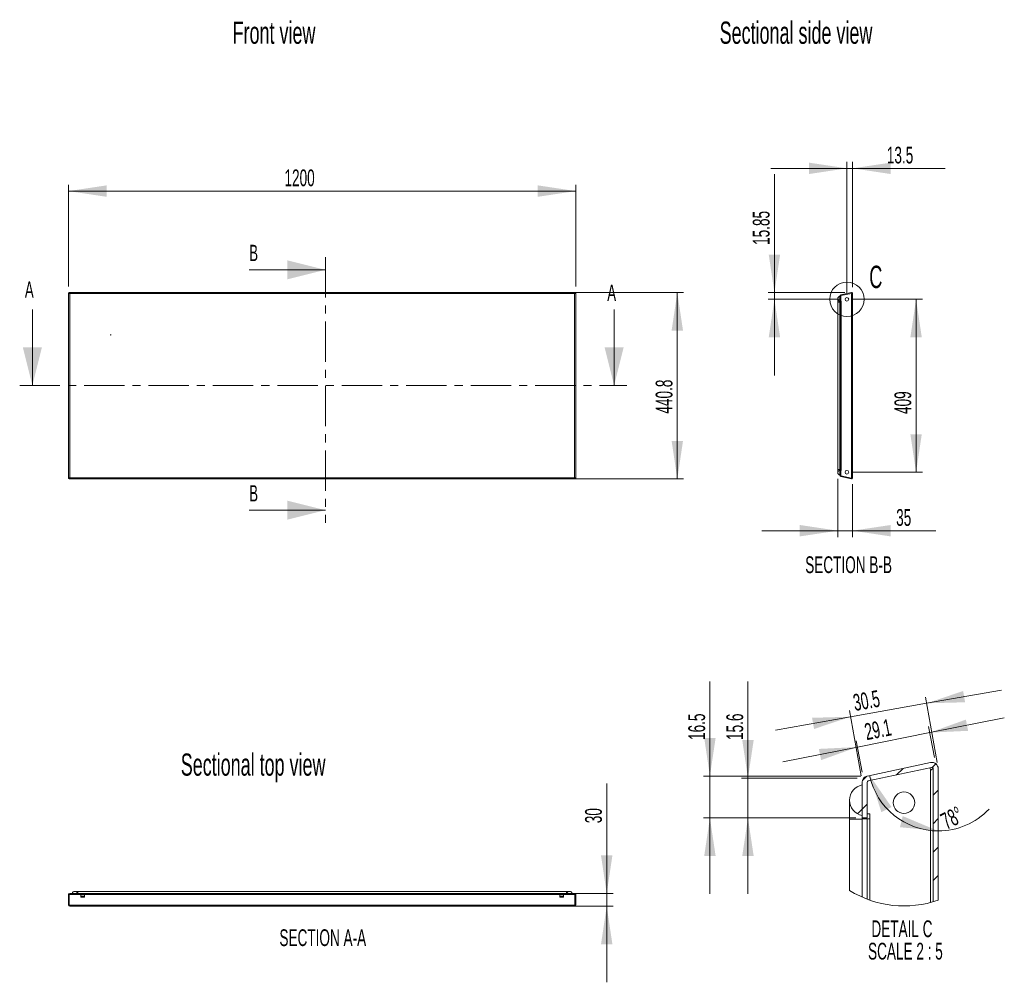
# Model space of a CAD drawing. Header units: millimetres. Extents: x 210 to 4318, y 717 to 2994.
# Tile 1 of 2: x 210 to 2539, y 717 to 2994. Entities that reach past the tile are written whole.
import ezdxf

# ---------------------------------------------------------------- set-up
doc = ezdxf.new("R2010")
doc.units = ezdxf.units.MM
doc.header["$LTSCALE"] = 15
doc.header["$PDSIZE"] = -1
doc.linetypes.add('CENTER', pattern=[10.16, 6.35, -1.27, 1.27, -1.27])
doc.linetypes.add('PHANTOM', pattern=[12.7, 6.35, -1.27, 1.27, -1.27, 1.27, -1.27])
doc.styles.add('SLDTEXTSTYLE0', font='TXT', dxfattribs={"width": 0.605})
doc.dimstyles.new('SLDDIMSTYLE0', dxfattribs={"dimtxt": 38.52478, "dimasz": 90, "dimexe": 0, "dimexo": 0.0625, "dimgap": 9.631195, "dimtad": 1, "dimdec": 1, "dimrnd": 1e-09, "dimzin": 12, "dimdsep": 46, "dimtxsty": 'SLDTEXTSTYLE0', "dimsah": 1, "dimcen": 0.09, "dimadec": 0, "dimazin": 3, "dimtfac": 1, "dimtofl": 0, "dimtmove": 0, "dimatfit": 3, "dimfxl": 1, "dimfrac": 2, "dimtolj": 1, "dimtzin": 12, "dimarcsym": 0})
doc.dimstyles.new('SLDDIMSTYLE1', dxfattribs={"dimtxt": 38.52478, "dimasz": 90, "dimexe": 0, "dimexo": 0.0625, "dimgap": 9.631195, "dimtad": 1, "dimrnd": 1e-09, "dimzin": 12, "dimdsep": 46, "dimtxsty": 'SLDTEXTSTYLE0', "dimsah": 1, "dimcen": 0.09, "dimadec": 0, "dimazin": 3, "dimtfac": 1, "dimtofl": 0, "dimtmove": 0, "dimatfit": 3, "dimfxl": 1, "dimfrac": 2, "dimtolj": 1, "dimtzin": 12, "dimarcsym": 0})
doc.dimstyles.new('SLDDIMSTYLE2', dxfattribs={"dimtxt": 38.52478, "dimasz": 90, "dimexe": 0, "dimexo": 0.0625, "dimgap": 9.631195, "dimtad": 1, "dimrnd": 1e-09, "dimzin": 12, "dimdsep": 46, "dimtxsty": 'SLDTEXTSTYLE0', "dimsah": 1, "dimcen": 0.09, "dimadec": 0, "dimazin": 3, "dimtfac": 1, "dimtmove": 0, "dimatfit": 0, "dimfxl": 1, "dimfrac": 2, "dimtolj": 1, "dimtzin": 12, "dimarcsym": 0})
doc.dimstyles.new('SLDDIMSTYLE3', dxfattribs={"dimtxt": 38.52478, "dimasz": 90, "dimexe": 0, "dimexo": 0.0625, "dimgap": 9.631195, "dimtad": 1, "dimdec": 1, "dimrnd": 1e-09, "dimzin": 12, "dimdsep": 46, "dimtxsty": 'SLDTEXTSTYLE0', "dimsah": 1, "dimcen": 0.09, "dimadec": 0, "dimazin": 3, "dimtfac": 1, "dimtmove": 0, "dimatfit": 0, "dimfxl": 1, "dimfrac": 2, "dimtolj": 1, "dimtzin": 12, "dimarcsym": 0})
doc.dimstyles.new('SLDDIMSTYLE8', dxfattribs={"dimtxt": 38.52478, "dimasz": 90, "dimexe": 0, "dimexo": 0.0625, "dimgap": 9.631195, "dimtad": 1, "dimdec": 1, "dimlfac": 0.166667, "dimrnd": 1e-09, "dimzin": 12, "dimdsep": 46, "dimtxsty": 'SLDTEXTSTYLE0', "dimsah": 1, "dimcen": 0.09, "dimadec": 0, "dimazin": 3, "dimtfac": 1, "dimtdec": 1, "dimtmove": 0, "dimatfit": 0, "dimfxl": 1, "dimfrac": 2, "dimtolj": 1, "dimtzin": 12, "dimarcsym": 0})
doc.dimstyles.new('SLDDIMSTYLE9', dxfattribs={"dimtxt": 38.52478, "dimasz": 90, "dimexe": 0, "dimexo": 0.0625, "dimgap": 9.631195, "dimtad": 1, "dimdec": 4, "dimlfac": 2.5, "dimzin": 12, "dimdsep": 46, "dimtxsty": 'SLDTEXTSTYLE0', "dimsah": 1, "dimcen": 0.09, "dimazin": 3, "dimtfac": 1, "dimtofl": 0, "dimtmove": 0, "dimatfit": 3, "dimfxl": 1, "dimfrac": 2, "dimtolj": 1, "dimtzin": 12, "dimarcsym": 0})

# ---------------------------------------------------------------- blocks, each defined once
blk = doc.blocks.new('*D1')
at = {"color": 7, "linetype": 'Continuous', "lineweight": 0}
for p, q in [((1238.3, 2348.2), (1780.3, 2348.2)), ((1765.3, 2348.2), (1765.3, 1907.4)), ((1238.3, 1907.4), (1780.3, 1907.4))]:
    blk.add_line(p, q, dxfattribs=at)
for points in [[(1765.3, 2348.2), (1751.8, 2258.2), (1778.8, 2258.2)], [(1765.3, 1907.4), (1778.8, 1997.4), (1751.8, 1997.4)]]:
    blk.add_solid(points, dxfattribs=at)
at = {"color": 7, "linetype": 'Continuous', "lineweight": 0, "insert": (1714.1, 2061.9, 17.8), "char_height": 39.69, "attachment_point": 1, "rotation": 90, "style": 'SLDTEXTSTYLE0'}
blk.add_mtext('440.8', dxfattribs=at)
blk = doc.blocks.new('*D2')
at = {"color": 7, "linetype": 'Continuous', "lineweight": 0}
for p, q in [((325.3, 2362.5), (325.3, 2603.2)), ((325.3, 2588.2), (1525.3, 2588.2)), ((1525.3, 2362.5), (1525.3, 2603.2))]:
    blk.add_line(p, q, dxfattribs=at)
for points in [[(325.3, 2588.2), (415.3, 2574.7), (415.3, 2601.7)], [(1525.3, 2588.2), (1435.3, 2601.7), (1435.3, 2574.7)]]:
    blk.add_solid(points, dxfattribs=at)
at = {"color": 7, "linetype": 'Continuous', "lineweight": 0, "insert": (836.2, 2639.4, 17.8), "char_height": 39.69, "attachment_point": 1, "style": 'SLDTEXTSTYLE0'}
blk.add_mtext('1200', dxfattribs=at)
blk = doc.blocks.new('*D3')
at = {"color": 7, "linetype": 'Continuous', "lineweight": 0}
for p, q in [((1598.3, 926.9), (1598.3, 1187.3)), ((1237.3, 926.9), (1613.3, 926.9)), ((1598.3, 926.9), (1598.3, 896.9)), ((1237.3, 896.9), (1613.3, 896.9)), ((1598.3, 896.9), (1598.3, 716.9))]:
    blk.add_line(p, q, dxfattribs=at)
for points in [[(1598.3, 926.9), (1611.8, 1016.9), (1584.8, 1016.9)], [(1598.3, 896.9), (1584.8, 806.9), (1611.8, 806.9)]]:
    blk.add_solid(points, dxfattribs=at)
at = {"color": 7, "linetype": 'Continuous', "lineweight": 0, "insert": (1547.1, 1093.2, 326.1), "char_height": 39.69, "attachment_point": 1, "rotation": 90, "style": 'SLDTEXTSTYLE0'}
blk.add_mtext('30', dxfattribs=at)
blk = doc.blocks.new('*D4')
at = {"color": 7, "linetype": 'Continuous', "lineweight": 0}
for p, q in [((2181.5, 2332.3), (2345, 2332.3)), ((2330, 2332.3), (2330, 1923.3)), ((2181.5, 1923.3), (2345, 1923.3))]:
    blk.add_line(p, q, dxfattribs=at)
for points in [[(2330, 2332.3), (2316.5, 2242.3), (2343.5, 2242.3)], [(2330, 1923.3), (2343.5, 2013.3), (2316.5, 2013.3)]]:
    blk.add_solid(points, dxfattribs=at)
at = {"color": 7, "linetype": 'Continuous', "lineweight": 0, "insert": (2278.8, 2061, -146.9), "char_height": 39.69, "attachment_point": 1, "rotation": 90, "style": 'SLDTEXTSTYLE0'}
blk.add_mtext('409', dxfattribs=at)
blk = doc.blocks.new('*D5')
at = {"color": 7, "linetype": 'Continuous', "lineweight": 0}
for p, q in [((2166.5, 2347.3), (2166.5, 2657)), ((2180, 2360.7), (2180, 2657)), ((2166.5, 2642), (1986.5, 2642)), ((2166.5, 2642), (2180, 2642)), ((2180, 2642), (2399, 2642))]:
    blk.add_line(p, q, dxfattribs=at)
for points in [[(2166.5, 2642), (2076.5, 2655.5), (2076.5, 2628.5)], [(2180, 2642), (2270, 2628.5), (2270, 2655.5)]]:
    blk.add_solid(points, dxfattribs=at)
at = {"color": 7, "linetype": 'Continuous', "lineweight": 0, "insert": (2260.9, 2693.2, -146.9), "char_height": 39.69, "attachment_point": 1, "style": 'SLDTEXTSTYLE0'}
blk.add_mtext('13.5', dxfattribs=at)
blk = doc.blocks.new('*D6')
at = {"color": 7, "linetype": 'Continuous', "lineweight": 0}
for p, q in [((1995, 2348.2), (1995, 2628.5)), ((2161.9, 2348.2), (1980, 2348.2)), ((2151.5, 2332.3), (1980, 2332.3)), ((1995, 2332.3), (1995, 2348.2)), ((1995, 2332.3), (1995, 2152.3))]:
    blk.add_line(p, q, dxfattribs=at)
for points in [[(1995, 2348.2), (2008.5, 2438.2), (1981.5, 2438.2)], [(1995, 2332.3), (1981.5, 2242.3), (2008.5, 2242.3)]]:
    blk.add_solid(points, dxfattribs=at)
at = {"color": 7, "linetype": 'Continuous', "lineweight": 0, "insert": (1943.8, 2460.9, -146.9), "char_height": 39.69, "attachment_point": 1, "rotation": 90, "style": 'SLDTEXTSTYLE0'}
blk.add_mtext('15.85', dxfattribs=at)
blk = doc.blocks.new('*D7')
at = {"color": 7, "linetype": 'Continuous', "lineweight": 0}
for p, q in [((2145, 1907.3), (2145, 1770)), ((2180, 1894.9), (2180, 1770)), ((2145, 1785), (1965, 1785)), ((2145, 1785), (2180, 1785)), ((2180, 1785), (2377, 1785))]:
    blk.add_line(p, q, dxfattribs=at)
for points in [[(2145, 1785), (2055, 1798.5), (2055, 1771.5)], [(2180, 1785), (2270, 1771.5), (2270, 1798.5)]]:
    blk.add_solid(points, dxfattribs=at)
at = {"color": 7, "linetype": 'Continuous', "lineweight": 0, "insert": (2282.9, 1836.1, -146.9), "char_height": 39.69, "attachment_point": 1, "style": 'SLDTEXTSTYLE0'}
blk.add_mtext('35', dxfattribs=at)
blk = doc.blocks.new('SW_HATCH_0')
at = {"color": 0, "linetype": 'Continuous', "lineweight": 0}
for p, q in [((80.6, 13.3), (96.2, 28.8)), ((165.5, 30.8), (174.2, 39.5)), ((0, 0), (10.6, 10.6)), ((167.5, -34.6), (179.5, -22.6)), ((-11.2, -78.6), (-0.5, -67.9)), ((-0.5, -67.9), (11.5, -55.9)), ((167.5, -101.9), (179.5, -89.9)), ((167.5, -169.3), (179.5, -157.3)), ((167.5, -236.6), (179.5, -224.6))]:
    blk.add_line(p, q, dxfattribs=at)
blk = doc.blocks.new('*D21')
at = {"color": 7, "linetype": 'Continuous', "lineweight": 0}
for p, q in [((2362.2, 1307.4), (2538.7, 1342.6)), ((2191.1, 1273.3), (2362.2, 1307.4)), ((2373.9, 1248.4), (2359.2, 1322.1)), ((2202.8, 1214.3), (2188.1, 1288)), ((2191.1, 1273.3), (2014.6, 1238.1))]:
    blk.add_line(p, q, dxfattribs=at)
for points in [[(2362.2, 1307.4), (2453.1, 1311.7), (2447.8, 1338.2)], [(2191.1, 1273.3), (2100.2, 1268.9), (2105.5, 1242.4)]]:
    blk.add_solid(points, dxfattribs=at)
at = {"color": 7, "linetype": 'Continuous', "lineweight": 0, "insert": (2205.3, 1328.3, 0.6), "char_height": 39.69, "attachment_point": 1, "rotation": 11.2718, "style": 'SLDTEXTSTYLE0'}
blk.add_mtext('29.1', dxfattribs=at)
blk = doc.blocks.new('*D22')
at = {"color": 7, "linetype": 'Continuous', "lineweight": 0}
for p, q in [((1932.4, 1199.6), (1932.4, 1428.3)), ((2190.8, 1199.6), (1917.4, 1199.6)), ((1932.4, 1199.6), (1932.4, 1105.8)), ((2187.4, 1105.8), (1917.4, 1105.8)), ((1932.4, 1105.8), (1932.4, 925.8))]:
    blk.add_line(p, q, dxfattribs=at)
for points in [[(1932.4, 1199.6), (1945.9, 1289.6), (1918.9, 1289.6)], [(1932.4, 1105.8), (1918.9, 1015.8), (1945.9, 1015.8)]]:
    blk.add_solid(points, dxfattribs=at)
at = {"color": 7, "linetype": 'Continuous', "lineweight": 0, "insert": (1881.3, 1290.1, 0.6), "char_height": 39.69, "attachment_point": 1, "rotation": 90, "style": 'SLDTEXTSTYLE0'}
blk.add_mtext('15.6', dxfattribs=at)
blk = doc.blocks.new('*D23')
at = {"color": 7, "linetype": 'Continuous', "lineweight": 0}
for start, end in [(192, 270), (270, 316.5598)]:
    blk.add_arc((2382.4, 1240.6), 165.8, start, end, dxfattribs=at)
for points in [[(2220.2, 1206.1), (2247.9, 1119.4), (2272.1, 1131.3)], [(2382.4, 1074.8), (2298.5, 1110), (2291.9, 1083.8)]]:
    blk.add_solid(points, dxfattribs=at)
at = {"color": 7, "linetype": 'Continuous', "lineweight": 0, "insert": (2384, 1112.3, -881.2), "char_height": 39.69, "attachment_point": 1, "rotation": 27.3968, "style": 'SLDTEXTSTYLE0'}
blk.add_mtext('78°', dxfattribs=at)
blk = doc.blocks.new('*D24')
at = {"color": 7, "linetype": 'Continuous', "lineweight": 0}
for p, q in [((2355, 1376.8), (2532.2, 1408.2)), ((2175, 1345), (2355, 1376.8)), ((2379.8, 1236.8), (2352.4, 1391.6)), ((2199.8, 1204.9), (2172.4, 1359.7)), ((2175, 1345), (1997.8, 1313.6))]:
    blk.add_line(p, q, dxfattribs=at)
for points in [[(2355, 1376.8), (2446, 1379.2), (2441.3, 1405.8)], [(2175, 1345), (2084, 1342.5), (2088.7, 1316)]]:
    blk.add_solid(points, dxfattribs=at)
at = {"color": 7, "linetype": 'Continuous', "lineweight": 0, "insert": (2178.4, 1397.5, -881.2), "char_height": 39.69, "attachment_point": 1, "rotation": 10.0446, "style": 'SLDTEXTSTYLE0'}
blk.add_mtext('30.5', dxfattribs=at)
blk = doc.blocks.new('*D25')
at = {"color": 7, "linetype": 'Continuous', "lineweight": 0}
for p, q in [((1842.4, 1204.8), (1842.4, 1428.3)), ((2199.3, 1204.8), (1827.4, 1204.8)), ((1842.4, 1105.8), (1842.4, 1204.8)), ((2187.4, 1105.8), (1827.4, 1105.8)), ((1842.4, 1105.8), (1842.4, 925.8))]:
    blk.add_line(p, q, dxfattribs=at)
for points in [[(1842.4, 1204.8), (1855.9, 1294.8), (1828.9, 1294.8)], [(1842.4, 1105.8), (1828.9, 1015.8), (1855.9, 1015.8)]]:
    blk.add_solid(points, dxfattribs=at)
at = {"color": 7, "linetype": 'Continuous', "lineweight": 0, "insert": (1791.3, 1290.1, -881.2), "char_height": 39.69, "attachment_point": 1, "rotation": 90, "style": 'SLDTEXTSTYLE0'}
blk.add_mtext('16.5', dxfattribs=at)
blk = doc.blocks.new('SW_NOTE_0')
at = {"color": 0, "linetype": 'Continuous', "lineweight": 0, "attachment_point": 2, "style": 'SLDTEXTSTYLE0'}
for s, insert, char_height in [('DETAIL C', (120.3, 51.2), 39.69), ('SCALE 2 : 5', (128.5, -1.8), 39.688)]:
    blk.add_mtext(s, dxfattribs=dict(at, insert=insert, char_height=char_height))

msp = doc.modelspace()

# ---------------------------------------------------------------- hatches: boundary and pattern name
at = {"linetype": 'Continuous', "lineweight": 0}
h = msp.add_hatch(dxfattribs=at)
h.set_pattern_fill('ANSI31', scale=15, style=0)
edge = h.paths.add_edge_path(flags=0)
edge.add_line((2149.956268, 2327.326019), (2149.956268, 2339.326019))
edge.add_arc((2151.056268, 2333.326019), 6.1, 100.388857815, 259.611142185)
h = msp.add_hatch(dxfattribs=at)
h.set_pattern_fill('ANSI31', scale=15, style=0)
edge = h.paths.add_edge_path(flags=0)
edge.add_line((2177.956268, 2345.726019), (2177.956268, 1909.926019))
edge.add_arc((2177.456268, 1909.926019), 0.5, 258.000000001, 360, ccw=False)
edge.add_line((2177.352313, 1909.436945), (2152.352313, 1914.750859))
edge.add_arc((2152.456268, 1915.239933), 0.5, 180, 258.000000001, ccw=False)
edge.add_line((2151.956268, 1915.239933), (2151.956268, 1929.302715))
edge.add_line((2151.956268, 1929.302715), (2149.956268, 1929.302715))
edge.add_line((2149.956268, 1929.302715), (2149.956268, 1915.239933))
edge.add_arc((2152.456268, 1915.239933), 2.5, 180, 258)
edge.add_line((2151.936489, 1912.794564), (2176.936489, 1907.48065))
edge.add_arc((2177.456268, 1909.926019), 2.5, 258, 360)
edge.add_line((2179.956268, 1909.926019), (2179.956268, 2345.726019))
edge.add_arc((2177.456268, 2345.726019), 2.5, 0, 102)
edge.add_line((2176.936489, 2348.171388), (2151.936489, 2342.857474))
edge.add_arc((2152.456268, 2340.412105), 2.5, 102, 180)
edge.add_line((2149.956268, 2340.412105), (2149.956268, 2326.349322))
edge.add_line((2149.956268, 2326.349322), (2151.956268, 2326.349322))
edge.add_line((2151.956268, 2326.349322), (2151.956268, 2340.412105))
edge.add_arc((2152.456268, 2340.412105), 0.5, 101.999999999, 180, ccw=False)
edge.add_line((2152.352313, 2340.901178), (2177.352313, 2346.215092))
edge.add_arc((2177.456268, 2345.726019), 0.5, 0, 101.999999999, ccw=False)
h = msp.add_hatch(dxfattribs=at)
h.set_pattern_fill('ANSI31', scale=15, style=0)
edge = h.paths.add_edge_path(flags=0)
edge.add_line((2149.956268, 1916.326019), (2149.956268, 1928.326019))
edge.add_arc((2151.056268, 1922.326019), 6.1, 100.388857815, 259.611142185)
h = msp.add_hatch(dxfattribs=at)
h.set_pattern_fill('ANSI31', scale=15, style=0)
edge = h.paths.add_edge_path(flags=0)
edge.add_arc((340.27317, 925.829422), 6.1, 10.388857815, 169.611142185)
edge.add_line((334.27317, 926.929422), (346.27317, 926.929422))
h = msp.add_hatch(dxfattribs=at)
h.set_pattern_fill('ANSI31', scale=15, style=0)
edge = h.paths.add_edge_path(flags=0)
edge.add_arc((1510.27317, 925.829422), 6.1, 10.388857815, 169.611142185)
edge.add_line((1504.27317, 926.929422), (1516.27317, 926.929422))
h = msp.add_hatch(dxfattribs=at)
h.set_pattern_fill('ANSI31', scale=15, style=0)
edge = h.paths.add_edge_path(flags=0)
edge.add_arc((1522.27317, 899.929422), 1, -90, 0, ccw=False)
edge.add_line((1522.27317, 898.929422), (328.27317, 898.929422))
edge.add_arc((328.27317, 899.929422), 1, 180, 270, ccw=False)
edge.add_line((327.27317, 899.929422), (327.27317, 923.929422))
edge.add_arc((328.27317, 923.929422), 1, 90.018027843, 180, ccw=False)
edge.add_line((328.272856, 924.929422), (365.27317, 924.929422))
edge.add_line((365.27317, 924.929422), (365.27317, 926.929422))
edge.add_line((365.27317, 926.929422), (328.272226, 926.929422))
edge.add_arc((328.27317, 923.929422), 3, 90.01802789, 180)
edge.add_line((325.27317, 923.929422), (325.27317, 899.929422))
edge.add_arc((328.27317, 899.929422), 3, 180, 270)
edge.add_line((328.27317, 896.929422), (1522.27317, 896.929422))
edge.add_arc((1522.27317, 899.929422), 3, 270, 360)
edge.add_line((1525.27317, 899.929422), (1525.27317, 923.929422))
edge.add_arc((1522.27317, 923.929422), 3, 0, 89.98197211)
edge.add_line((1522.274114, 926.929422), (1485.27317, 926.929422))
edge.add_line((1485.27317, 926.929422), (1485.27317, 924.929422))
edge.add_line((1485.27317, 924.929422), (1522.273485, 924.929422))
edge.add_arc((1522.27317, 923.929422), 1, 0, 89.981972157, ccw=False)
edge.add_line((1523.27317, 923.929422), (1523.27317, 899.929422))

# ---------------------------------------------------------------- linework, layer by layer
at = {"color": 7, "linetype": 'CENTER', "lineweight": 0}
for p, q in [((932.815424, 2432.030244), (932.815424, 1803.509117)), ((209.877093, 2128.388887), (1645.931337, 2128.388887))]:
    msp.add_line(p, q, dxfattribs=at)
at = {"color": 7, "linetype": 'Continuous', "lineweight": 0}
for p, q in [((752.815424, 2402.030244), (932.815424, 2402.030244)), ((325.27317, 2347.533718), (327.27317, 2347.533718)), ((325.27317, 2345.088349), (325.27317, 2347.533718)), ((325.27317, 2345.088349), (325.27317, 1910.563688)), ((327.27317, 2345.726019), (326.510629, 2345.726019)), ((1523.27317, 2348.226019), (327.27317, 2348.226019)), ((327.27317, 2348.226019), (327.27317, 2345.726019)), ((328.27317, 2345.726019), (327.27317, 2345.726019)), ((1522.27317, 2345.726019), (328.27317, 2345.726019)), ((328.27317, 2345.726019), (328.27317, 1909.926019)), ((1523.27317, 2345.726019), (1522.27317, 2345.726019)), ((1522.27317, 1909.926019), (1522.27317, 2345.726019)), ((1523.27317, 2345.726019), (1523.27317, 2348.226019)), ((1525.27317, 2347.533718), (1523.27317, 2347.533718)), ((1524.035711, 2345.726019), (1523.27317, 2345.726019)), ((1525.27317, 2347.533718), (1525.27317, 2345.088349)), ((1525.27317, 1910.563688), (1525.27317, 2345.088349)), ((2144.956268, 2333.326019), (2144.956268, 2325.876019)), ((2149.956268, 2340.412105), (2149.956268, 2326.349322)), ((2149.956268, 2327.326019), (2149.956268, 2339.326019)), ((2150.456268, 2342.011452), (2150.551888, 2342.031776)), ((2150.456268, 2341.912105), (2150.456268, 2342.011452)), ((2176.936489, 2348.171388), (2151.936489, 2342.857474)), ((2151.956268, 2340.412105), (2151.956268, 2326.349322)), ((2177.352313, 2346.215092), (2152.352313, 2340.901178)), ((2176.744244, 2346.085844), (2176.956268, 2345.088349)), ((2176.956268, 1910.563688), (2176.956268, 2345.088349)), ((2177.956268, 2345.726019), (2177.765483, 2345.726019)), ((2177.956268, 1909.926019), (2177.956268, 2345.726019)), ((2179.956268, 1909.926019), (2179.956268, 2345.726019)), ((239.877093, 2308.388887), (239.877093, 2128.388887)), ((1615.931337, 2308.388887), (1615.931337, 2128.388887)), ((2144.956268, 2325.876019), (2144.956268, 1929.776019)), ((2149.956268, 2326.349322), (2149.956268, 2325.9556)), ((2151.956268, 2326.349322), (2149.956268, 2326.349322)), ((2149.956268, 2325.9556), (2149.956268, 1929.696437)), ((2151.956268, 2325.9556), (2149.956268, 2325.9556)), ((2152.956268, 2327.9556), (2151.956268, 2327.9556)), ((2151.956268, 2325.9556), (2151.956268, 1929.696437)), ((2151.956268, 2325.9556), (2152.956268, 2325.9556)), ((2152.956268, 2325.9556), (2152.956268, 2327.9556)), ((2152.956268, 1929.696437), (2152.956268, 2325.9556)), ((325.27317, 1908.118319), (325.27317, 1910.563688)), ((326.510629, 1909.926019), (327.27317, 1909.926019)), ((328.27317, 1909.926019), (327.27317, 1909.926019)), ((327.27317, 1909.926019), (327.27317, 1907.426019)), ((328.27317, 1909.926019), (1522.27317, 1909.926019)), ((1523.27317, 1909.926019), (1522.27317, 1909.926019)), ((1523.27317, 1907.426019), (1523.27317, 1909.926019)), ((1523.27317, 1909.926019), (1524.035711, 1909.926019)), ((1525.27317, 1910.563688), (1525.27317, 1908.118319)), ((2144.956268, 1929.776019), (2144.956268, 1922.326019)), ((2149.956268, 1929.696437), (2149.956268, 1929.302715)), ((2149.956268, 1929.696437), (2151.956268, 1929.696437)), ((2149.956268, 1929.302715), (2149.956268, 1915.239933)), ((2151.956268, 1929.302715), (2149.956268, 1929.302715)), ((2149.956268, 1916.326019), (2149.956268, 1928.326019)), ((2150.456268, 1913.640586), (2150.456268, 1913.739933)), ((2150.551888, 1913.620261), (2150.456268, 1913.640586)), ((2151.936489, 1912.794564), (2176.936489, 1907.48065)), ((2151.956268, 1929.696437), (2152.956268, 1929.696437)), ((2151.956268, 1929.302715), (2151.956268, 1915.239933)), ((2151.956268, 1927.696437), (2152.956268, 1927.696437)), ((2152.352313, 1914.750859), (2177.352313, 1909.436945)), ((2152.956268, 1927.696437), (2152.956268, 1929.696437)), ((2176.956268, 1910.563688), (2176.744244, 1909.566194)), ((2177.956268, 1909.926019), (2177.765483, 1909.926019)), ((325.27317, 1908.118319), (327.27317, 1908.118319)), ((327.27317, 1907.426019), (1523.27317, 1907.426019)), ((1525.27317, 1908.118319), (1523.27317, 1908.118319)), ((752.815424, 1833.509117), (932.815424, 1833.509117)), ((2364.301487, 1236.717129), (2214.301485, 1204.83371)), ((2366.796428, 1224.979425), (2216.796425, 1193.095917)), ((2363.148014, 1224.203908), (2364.420158, 1218.218917)), ((2364.420158, 905.721182), (2364.420158, 1218.218917)), ((2370.420159, 1222.044909), (2369.275448, 1222.044909)), ((2370.420159, 907.405698), (2370.420159, 1222.044909)), ((2382.420161, 911.27997), (2382.420161, 1222.044909)), ((2202.420159, 1190.16149), (2202.420159, 1105.784738)), ((2205.42016, 1199.75754), (2205.993879, 1199.879491)), ((2205.42016, 1199.161464), (2205.42016, 1199.75754)), ((2214.420161, 1190.16149), (2214.420161, 1105.784738)), ((2202.420159, 1111.644918), (2202.420159, 1183.644974)), ((2172.42016, 1147.644991), (2172.42016, 1102.944994)), ((2172.42016, 1102.944994), (2172.42016, 934.309417)), ((2202.420159, 1105.784738), (2202.420159, 1103.422427)), ((2214.420161, 1105.784738), (2202.420159, 1105.784738)), ((2202.420159, 1103.422427), (2202.420159, 918.423051)), ((2214.420161, 1103.422427), (2202.420159, 1103.422427)), ((2220.420162, 1115.422452), (2214.420161, 1115.422452)), ((2214.420161, 1103.422427), (2214.420161, 913.478309)), ((2214.420161, 1103.422427), (2220.420162, 1103.422427)), ((2220.420162, 1103.422427), (2220.420162, 1115.422452)), ((2220.420162, 911.27997), (2220.420162, 1103.422427)), ((347.72317, 931.929422), (340.27317, 931.929422)), ((1502.82317, 931.929422), (347.72317, 931.929422)), ((1510.27317, 931.929422), (1502.82317, 931.929422)), ((325.27317, 926.429422), (326.614858, 926.429422)), ((325.27317, 923.929422), (325.27317, 926.429422)), ((325.27317, 899.929422), (325.27317, 923.929422)), ((327.27317, 926.757849), (327.27317, 926.929422)), ((327.27317, 899.929422), (327.27317, 923.929422)), ((365.27317, 926.929422), (328.272226, 926.929422)), ((365.27317, 924.929422), (328.272856, 924.929422)), ((346.27317, 926.929422), (334.27317, 926.929422)), ((353.77317, 927.129422), (353.935542, 926.929422)), ((363.77317, 927.129422), (353.77317, 927.129422)), ((354.32317, 924.031963), (354.32317, 919.581459)), ((354.32317, 919.581459), (354.63317, 918.429422)), ((354.32317, 919.581459), (363.22317, 919.581459)), ((354.63317, 918.429422), (362.91317, 918.429422)), ((362.91317, 918.429422), (363.22317, 919.581459)), ((363.22317, 919.581459), (363.22317, 924.031963)), ((363.610799, 926.929422), (363.77317, 927.129422)), ((365.27317, 924.929422), (365.27317, 926.929422)), ((365.27317, 926.929422), (1485.27317, 926.929422)), ((365.27317, 924.929422), (1485.27317, 924.929422)), ((1522.274114, 926.929422), (1485.27317, 926.929422)), ((1485.27317, 926.929422), (1485.27317, 924.929422)), ((1522.273485, 924.929422), (1485.27317, 924.929422)), ((1486.77317, 927.129422), (1486.935542, 926.929422)), ((1496.77317, 927.129422), (1486.77317, 927.129422)), ((1487.32317, 924.031963), (1487.32317, 919.581459)), ((1487.32317, 919.581459), (1487.63317, 918.429422)), ((1487.32317, 919.581459), (1496.22317, 919.581459)), ((1487.63317, 918.429422), (1495.91317, 918.429422)), ((1495.91317, 918.429422), (1496.22317, 919.581459)), ((1496.22317, 919.581459), (1496.22317, 924.031963)), ((1496.610799, 926.929422), (1496.77317, 927.129422)), ((1516.27317, 926.929422), (1504.27317, 926.929422)), ((1523.27317, 926.757849), (1523.27317, 926.929422)), ((1523.27317, 923.929422), (1523.27317, 899.929422)), ((1525.27317, 926.429422), (1523.931483, 926.429422)), ((1525.27317, 926.429422), (1525.27317, 923.929422)), ((1525.27317, 923.929422), (1525.27317, 899.929422)), ((1522.27317, 898.929422), (328.27317, 898.929422)), ((1522.27317, 896.929422), (328.27317, 896.929422))]:
    msp.add_line(p, q, dxfattribs=at)
at = {"color": 18, "linetype": 'Continuous', "lineweight": 0}
for p, q in [((2149.956268, 2325.876019), (2144.956268, 2325.876019)), ((2149.956268, 1929.776019), (2144.956268, 1929.776019)), ((2202.420159, 1102.944994), (2172.42016, 1102.944994)), ((347.72317, 931.929422), (347.72317, 926.929422)), ((1502.82317, 926.929422), (1502.82317, 931.929422)), ((327.476152, 924.533378), (353.323172, 924.533378)), ((364.223168, 924.533378), (1486.323172, 924.533378)), ((1497.223168, 924.533378), (1523.070188, 924.533378)), ((327.354939, 899.533378), (1523.191402, 899.533378))]:
    msp.add_line(p, q, dxfattribs=at)
at = {"color": 7, "linetype": 'Continuous', "lineweight": 0}
for centre, radius in [((2166.456268, 2332.326019), 40.698427), ((2166.456268, 2332.326019), 4.25), ((425.27317, 2248.226019), 0.5), ((2166.456268, 1923.326019), 4.25), ((2301.420179, 1141.64493), 25.499993)]:
    msp.add_circle(centre, radius, dxfattribs=at)
for centre, radius, start, end in [((2151.056268, 2333.326019), 6.1, 100.388857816, 259.611142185), ((2152.456268, 2340.412105), 2.5, 102, 180), ((2152.456268, 2340.412105), 0.5, 101.999999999, 180), ((2177.456268, 2345.726019), 2.5, 0, 102), ((2177.456268, 2345.726019), 0.5, 0, 101.999999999), ((2151.056268, 1922.326019), 6.1, 100.388857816, 259.611142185), ((2152.456268, 1915.239933), 2.5, 180, 258), ((2152.456268, 1915.239933), 0.5, 180, 258.000000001), ((2177.456268, 1909.926019), 2.5, 258, 0), ((2177.456268, 1909.926019), 0.5, 258.000000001, 0), ((2367.420215, 1222.044981), 14.999946, 359.999724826, 102.000248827), ((2367.420101, 1222.044909), 3.000058, 359.999991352, 101.998564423), ((2217.420254, 1190.161419), 15.000095, 102.000290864, 179.999727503), ((2217.420223, 1190.161424), 3.000062, 102.000974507, 179.998728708), ((2209.020198, 1147.644946), 36.600035, 100.388908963, 259.611091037), ((340.27317, 925.829422), 6.1, 10.388857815, 169.611142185), ((1510.27317, 925.829422), 6.1, 10.388857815, 169.611142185), ((2301.420111, 1141.644491), 244.190131, 238.110909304, 289.372534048), ((328.27317, 923.929422), 3, 90.01802789, 180), ((328.27317, 923.929422), 1, 90.018027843, 180), ((353.82317, 924.531963), 0.5, 127.352581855, 270), ((363.72317, 924.531963), 0.5, 270, 52.647418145), ((1486.82317, 924.531963), 0.5, 127.352581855, 270), ((1496.72317, 924.531963), 0.5, 270, 52.647418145), ((1522.27317, 923.929422), 1, 0, 89.981972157), ((1522.27317, 923.929422), 3, 0, 89.98197211), ((328.27317, 899.929422), 3, 180, 270), ((328.27317, 899.929422), 1, 180, 270), ((1522.27317, 899.929422), 3, 270, 0), ((1522.27317, 899.929422), 1, 270, 0)]:
    msp.add_arc(centre, radius, start, end, dxfattribs=at)
for points, knots in [([(326.510629, 2345.726019), (326.368704, 2345.684903), (326.080109, 2345.601296), (325.747473, 2345.479203), (325.495562, 2345.35877), (325.354716, 2345.255394), (325.284348, 2345.164942), (325.276911, 2345.113983), (325.27317, 2345.088349)], [0, 0, 0, 0, 0.1934082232, 0.3932831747, 0.5740855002, 0.7601311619, 0.8793354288, 1, 1, 1, 1]), ([(1525.27317, 2345.088349), (1525.232586, 2345.171964), (1525.154126, 2345.333617), (1524.646267, 2345.546437), (1524.208857, 2345.675092), (1524.035711, 2345.726019)], [0, 0, 0, 0, 0.392963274, 0.7597084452, 1, 1, 1, 1]), ([(2176.956268, 2345.088349), (2177.096891, 2345.183616), (2177.373261, 2345.370848), (2177.636149, 2345.583957), (2177.742474, 2345.700746), (2177.765483, 2345.726019)], [0, 0, 0, 0, 0.4480459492, 0.8805583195, 1, 1, 1, 1]), ([(325.27317, 1910.563688), (325.313754, 1910.480073), (325.392214, 1910.31842), (325.900073, 1910.1056), (326.337483, 1909.976946), (326.510629, 1909.926019)], [0, 0, 0, 0, 0.392963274, 0.7597084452, 1, 1, 1, 1]), ([(1524.035711, 1909.926019), (1524.177636, 1909.967135), (1524.466231, 1910.050741), (1524.798867, 1910.172834), (1525.050778, 1910.293267), (1525.191624, 1910.396643), (1525.261992, 1910.487095), (1525.269429, 1910.538054), (1525.27317, 1910.563688)], [0, 0, 0, 0, 0.19340822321, 0.3932831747, 0.57408550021, 0.76013116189, 0.87933542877, 1, 1, 1, 1]), ([(2176.956268, 1910.563688), (2177.096891, 1910.468421), (2177.373261, 1910.281189), (2177.636149, 1910.06808), (2177.742474, 1909.951291), (2177.765483, 1909.926019)], [0, 0, 0, 0, 0.4480459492, 0.8805583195, 1, 1, 1, 1]), ([(2364.420158, 1218.218917), (2365.2471, 1218.779839), (2366.78301, 1219.821661), (2368.416402, 1221.105254), (2369.135327, 1221.89164), (2369.275448, 1222.044909)], [0, 0, 0, 0, 0.4842877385, 0.8994858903, 1, 1, 1, 1]), ([(358.77317, 924.031963), (358.150478, 924.031963), (357.192581, 924.031963), (356.040141, 924.031963), (355.247118, 924.031963), (354.608262, 924.031963), (353.991009, 924.031963), (353.889292, 924.031963), (353.82317, 924.031963)], [0, 0, 0, 0, 0.2394568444, 0.3683606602, 0.5, 0.6316393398, 0.7605431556, 1, 1, 1, 1]), ([(363.72317, 924.031963), (363.657048, 924.031963), (363.555332, 924.031963), (362.938078, 924.031963), (362.299223, 924.031963), (361.506199, 924.031963), (360.35376, 924.031963), (359.395862, 924.031963), (358.77317, 924.031963)], [0, 0, 0, 0, 0.2394568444, 0.3683606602, 0.5, 0.6316393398, 0.7605431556, 1, 1, 1, 1]), ([(1491.77317, 924.031963), (1491.150478, 924.031963), (1490.192581, 924.031963), (1489.040141, 924.031963), (1488.247118, 924.031963), (1487.608262, 924.031963), (1486.991009, 924.031963), (1486.889292, 924.031963), (1486.82317, 924.031963)], [0, 0, 0, 0, 0.23945684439, 0.36836066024, 0.5, 0.63163933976, 0.76054315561, 1, 1, 1, 1]), ([(1496.72317, 924.031963), (1496.657048, 924.031963), (1496.555332, 924.031963), (1495.938078, 924.031963), (1495.299223, 924.031963), (1494.506199, 924.031963), (1493.35376, 924.031963), (1492.395862, 924.031963), (1491.77317, 924.031963)], [0, 0, 0, 0, 0.23945684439, 0.36836066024, 0.5, 0.63163933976, 0.76054315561, 1, 1, 1, 1])]:
    msp.add_open_spline(points, degree=3, knots=knots, dxfattribs=at)
at = {"color": 7, "linetype": 'PHANTOM', "lineweight": 0}
for p in [(2376.859966, 1233.70214), (2205.762971, 1199.601272)]:
    msp.add_point(p, dxfattribs=at)
at = {"color": 7, "linetype": 'Continuous', "lineweight": 0}
for points in [[(932.815424, 2402.030244), (842.815424, 2424.530244), (842.815424, 2379.530244)], [(239.877093, 2128.388887), (262.377093, 2218.388887), (217.377093, 2218.388887)], [(1615.931337, 2128.388887), (1638.431337, 2218.388887), (1593.431337, 2218.388887)], [(932.815424, 1833.509117), (842.815424, 1856.009117), (842.815424, 1811.009117)]]:
    msp.add_solid(points, dxfattribs=at)

# ---------------------------------------------------------------- block references
for name, p in [('SW_HATCH_0', (2202.923297, 1194.013858)), ('SW_NOTE_0', (2176.295836, 812.195075))]:
    msp.add_blockref(name, p, dxfattribs=at)

# ---------------------------------------------------------------- texts
at = {"color": 7, "linetype": 'Continuous', "lineweight": 0, "style": 'SLDTEXTSTYLE0'}
for s, insert, char_height, attachment_point in [('Front view', (713.484959, 2989.036089), 52.5, 1), ('Sectional side view', (1865.471831, 2989.036089), 52.5, 1), ('C', (2219.351134, 2411.737606), 52.916667, 1), ('SECTION B-B', (2170.452868, 1724.365197), 39.6875, 2), ('Sectional top view', (590.830986, 1258.088906), 52.5, 1), ('SECTION A-A', (926.766047, 842.297631), 39.6875, 2)]:
    msp.add_mtext(s, dxfattribs=dict(at, insert=insert, char_height=char_height, attachment_point=attachment_point))
at = {"color": 7, "linetype": 'Continuous', "char_height": 38.52478, "attachment_point": 1, "style": 'SLDTEXTSTYLE0'}
for s, insert in [('B', (752.815424, 2461.1238)), ('A', (222.183282, 2374.642459)), ('A', (1599.660027, 2367.111655)), ('B', (752.815424, 1892.602674))]:
    msp.add_mtext(s, dxfattribs=dict(at, insert=insert))

# ---------------------------------------------------------------- dimensions: what is measured, and where the dimension line sits
at = {"color": 7, "linetype": 'Continuous', "lineweight": 0}
for base, p1, p2, dimstyle, picture, middle in [((2179.956268, 2642.012101), (2166.456268, 2332.326019), (2179.956268, 2345.726019), 'SLDDIMSTYLE3', '*D5', (2329.956268, 2642.012101)), ((1525.27317, 2588.226019), (325.27317, 2347.533718), (1525.27317, 2347.533718), 'SLDDIMSTYLE1', '*D2', (912.648752, 2588.226019)), ((2179.956268, 1784.969423), (2144.956268, 1922.326019), (2179.956268, 1909.926019), 'SLDDIMSTYLE2', '*D7', (2329.956268, 1784.969423))]:
    dim = msp.add_linear_dim(base=base, p1=p1, p2=p2, dimstyle=dimstyle, dxfattribs=at)
    dim.commit()
    dim.dimension.update_dxf_attribs({"geometry": picture, "text_midpoint": middle, "dimtype": 160})
for base, p1, p2, angle, dimstyle, picture, middle in [((1994.956268, 2348.171388), (2166.456268, 2332.326019), (2176.936489, 2348.171388), 90, 'SLDDIMSTYLE2', '*D6', (1994.956268, 2544.677636)), ((1765.285287, 1907.426019), (1223.27317, 2348.226019), (1223.27317, 1907.426019), 90, 'SLDDIMSTYLE0', '*D1', (1765.285287, 2145.668948)), ((2329.956268, 1923.326019), (2166.456268, 2332.326019), (2166.456268, 1923.326019), 90, 'SLDDIMSTYLE1', '*D4', (2329.956268, 2122.693876)), ((1842.42016, 1204.83368), (2202.42016, 1105.78477), (2214.301485, 1204.83368), 90, 'SLDDIMSTYLE8', '*D25', (1842.42016, 1359.181304)), ((1932.42016, 1105.78477), (2205.762971, 1199.601272), (2202.42016, 1105.78477), 90, 'SLDDIMSTYLE8', '*D22', (1932.42016, 1359.181304)), ((2355.001785, 1376.83693), (2202.42016, 1190.161466), (2382.42016, 1222.044951), 10.044642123, 'SLDDIMSTYLE8', '*D24', (2255.325959, 1359.181304)), ((2362.176297, 1307.375683), (2205.762971, 1199.601272), (2376.859966, 1233.70214), 11.271761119, 'SLDDIMSTYLE8', '*D21', (2283.080088, 1291.611236)), ((1598.290895, 896.929422), (1222.274114, 926.929422), (1222.27317, 896.929422), 90, 'SLDDIMSTYLE2', '*D3', (1598.290895, 1140.256594))]:
    dim = msp.add_linear_dim(base=base, p1=p1, p2=p2, angle=angle, dimstyle=dimstyle, dxfattribs=at)
    dim.commit()
    dim.dimension.update_dxf_attribs({"geometry": picture, "text_midpoint": middle, "dimtype": 160})
dim = msp.add_angular_dim_2l(base=(2278.073821, 1111.71141), line1=((2382.42016, 1222.044909), (2382.42016, 911.27997)), line2=((2214.301485, 1204.83368), (2364.301485, 1236.717165)), dimstyle='SLDDIMSTYLE9', dxfattribs=at)
dim.commit()
dim.dimension.update_dxf_attribs({"geometry": '*D23', "text_midpoint": (2458.716804, 1093.357312), "dimtype": 162})

doc.saveas('drawing.dxf')
